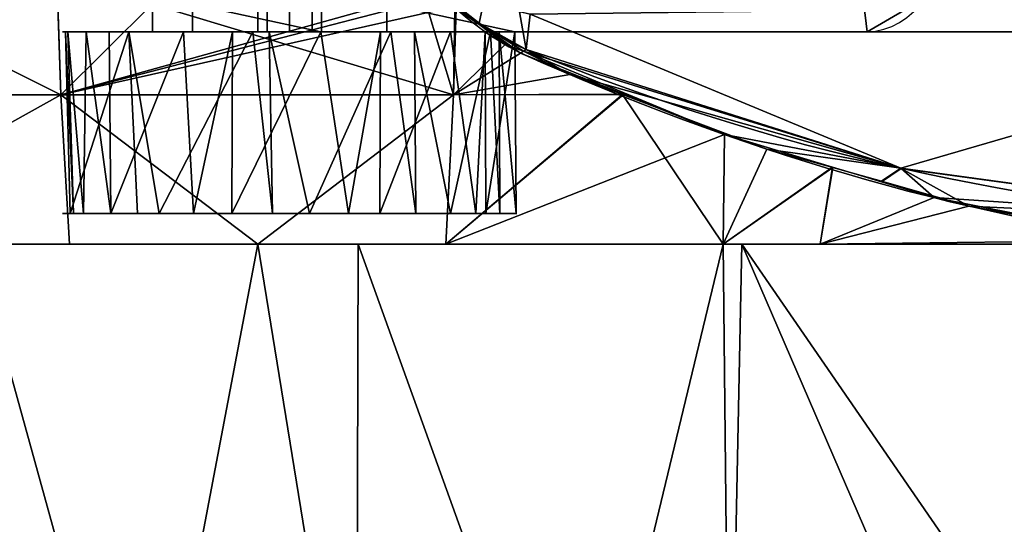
# Model space of a CAD drawing. Extents: x -164 to 115, y -163 to 163.
# Tile 3 of 14: x -48 to 61, y -107 to -52. Entities that reach past the tile are written whole.
import ezdxf

# ---------------------------------------------------------------- set-up
doc = ezdxf.new("R2010")
doc.units = 0
doc.header["$MEASUREMENT"] = 0
doc.layers.add('1', color=7, linetype='Continuous')

# ---------------------------------------------------------------- blocks, each defined once
blk = doc.blocks.new('UG_SURFACE_007')
at = {"layer": '1', "color": 253, "linetype": 'Continuous'}
for points in [[(7.620418, -55.18537, 88.632114), (7.316892, -55.374499, 87.5028), (29.751845, -64.348906, 79.315282)], [(49.147654, -68.060108, 81.693634), (7.923954, -54.996241, 89.761429), (7.620418, -55.18537, 88.632114)], [(29.751845, -64.348906, 79.315282), (49.147654, -68.060108, 81.693634), (7.620418, -55.18537, 88.632114)], [(49.147654, -68.060108, 81.693634), (29.751845, -64.348906, 79.315282), (46.996031, -69.532223, 72.130665)], [(46.996031, -69.532223, 72.130665), (49.181972, -68.064809, 81.686914), (49.147654, -68.060108, 81.693634)], [(49.181972, -68.064809, 81.686914), (46.996031, -69.532223, 72.130665), (52.811921, -71.280383, 69.707535)], [(91.934152, -73.9206, 73.319986), (49.181972, -68.064809, 81.686914), (52.811921, -71.280383, 69.707535)], [(52.811921, -71.280383, 69.707535), (76.434836, -75.979747, 59.210591), (91.934152, -73.9206, 73.319986)], [(91.934152, -73.9206, 73.319986), (76.434836, -75.979747, 59.210591), (79.525806, -76.414712, 57.818513)], [(79.525806, -76.414712, 57.818513), (83.890207, -76.865949, 56.3462), (91.934152, -73.9206, 73.319986)], [(90.080932, -75.584002, 64.069852), (91.934152, -73.9206, 73.319986), (83.890207, -76.865949, 56.3462)], [(83.890207, -76.865949, 56.3462), (88.226311, -77.247322, 54.819986), (90.080932, -75.584002, 64.069852)]]:
    blk.add_3dface(points, dxfattribs=at)
blk = doc.blocks.new('UG_SURFACE_022')
at = {"layer": '1', "color": 253, "linetype": 'Continuous'}
for points in [[(2.767357, -52.102979, 90.77061), (-1.873855, -48.413265, 91.678932), (-1.253092, -49.068179, 91.336638)], [(-1.253092, -49.068179, 91.336638), (5.625357, -54.454375, 88.142321), (2.767357, -52.102979, 90.77061)], [(7.620418, -55.18537, 88.632114), (7.923954, -54.996241, 89.761429), (2.767357, -52.102979, 90.77061)], [(7.620418, -55.18537, 88.632114), (2.767357, -52.102979, 90.77061), (5.625357, -54.454375, 88.142321)], [(5.625357, -54.454375, 88.142321), (7.316892, -55.374499, 87.5028), (7.620418, -55.18537, 88.632114)]]:
    blk.add_3dface(points, dxfattribs=at)
blk = doc.blocks.new('UG_SURFACE_034')
at = {"layer": '1', "color": 253, "linetype": 'Continuous'}
for points in [[(-34.249797, -143.229425, -65.323733), (-51.924262, -143.229425, -63.193865), (-52.728359, -76.414712, -70.823066)], [(-52.728359, -76.414712, -70.823066), (-21.600252, -76.414712, -73.431887), (-34.249797, -143.229425, -65.323733)], [(-10.743595, -143.229425, -64.602822), (-34.249797, -143.229425, -65.323733), (-21.600252, -76.414712, -73.431887)], [(-21.600252, -76.414712, -73.431887), (-10.537251, -76.414712, -72.608918), (-10.743595, -143.229425, -64.602822)], [(13.514876, -143.229425, -63.858837), (-10.743595, -143.229425, -64.602822), (-10.537251, -76.414712, -72.608918)], [(-10.537251, -76.414712, -72.608918), (29.580267, -76.414712, -69.62461), (13.514876, -143.229425, -63.858837)], [(30.285463, -143.229425, -60.785506), (13.514876, -143.229425, -63.858837), (29.580267, -76.414712, -69.62461)], [(29.580267, -76.414712, -69.62461), (31.637155, -76.414712, -69.1384), (30.285463, -143.229425, -60.785506)], [(60.519248, -143.229425, -55.244952), (30.285463, -143.229425, -60.785506), (31.637155, -76.414712, -69.1384)], [(71.104676, -133.699059, -53.499997), (60.519248, -143.229425, -55.244952), (31.637155, -76.414712, -69.1384)], [(31.637155, -76.414712, -69.1384), (72.849892, -76.414712, -59.396565), (71.104676, -133.699059, -53.499997)]]:
    blk.add_3dface(points, dxfattribs=at)
blk = doc.blocks.new('UG_SURFACE_037')
at = {"layer": '1', "color": 253, "linetype": 'Continuous'}
for points in [[(-43.234352, -59.961881, -85.115336), (-86.014464, -59.961881, -79.414032), (-63.244238, -50.000001, -88.680483)], [(-63.244238, -50.000001, -88.680483), (-43.586355, -50.000001, -90.298891), (-43.234352, -59.961881, -85.115336)], [(-43.234352, -59.961881, -85.115336), (-43.586355, -50.000001, -90.298891), (-33.208966, -50.000001, -91.153249)], [(-0.076473, -59.961881, -85.317343), (-43.234352, -59.961881, -85.115336), (-33.208966, -50.000001, -91.153249)], [(-33.208966, -50.000001, -91.153249), (-3.072554, -50.000001, -90.983167), (-0.076473, -59.961881, -85.317343)], [(0.096, -50.37671, -90.62697), (-0.076473, -59.961881, -85.317343), (-3.072554, -50.000001, -90.983167)], [(0.096, -50.37671, -90.62697), (0.23404, -50.472252, -90.567246), (-0.076473, -59.961881, -85.317343)], [(-0.076473, -59.961881, -85.317343), (0.23404, -50.472252, -90.567246), (7.316892, -55.374499, -87.5028)], [(-0.076473, -59.961881, -85.317343), (7.316892, -55.374499, -87.5028), (12.724481, -57.740066, -85.663296)], [(12.724481, -57.740066, -85.663296), (18.509589, -59.926517, -83.473153), (-0.076473, -59.961881, -85.317343)], [(-72.742887, -76.414712, -69.145665), (-86.014464, -59.961881, -79.414032), (-43.234352, -59.961881, -85.115336)], [(-43.234352, -59.961881, -85.115336), (-42.297915, -76.414712, -71.697235), (-72.742887, -76.414712, -69.145665)], [(-21.600252, -76.414712, -73.431887), (-42.297915, -76.414712, -71.697235), (-43.234352, -59.961881, -85.115336)], [(-21.600252, -76.414712, -73.431887), (-43.234352, -59.961881, -85.115336), (-0.076473, -59.961881, -85.317343)], [(-0.076473, -59.961881, -85.317343), (-0.887258, -76.414712, -71.891062), (-21.600252, -76.414712, -73.431887)], [(29.580267, -76.414712, -69.62461), (-0.887258, -76.414712, -71.891062), (18.509589, -59.926517, -83.473153)], [(-0.887258, -76.414712, -71.891062), (-0.076473, -59.961881, -85.317343), (18.509589, -59.926517, -83.473153)], [(18.509589, -59.926517, -83.473153), (34.407277, -65.934964, -77.454567), (29.580267, -76.414712, -69.62461)], [(29.580267, -76.414712, -69.62461), (34.407277, -65.934964, -77.454567), (41.644692, -67.976758, -74.388526)], [(41.644692, -67.976758, -74.388526), (40.278606, -76.414712, -67.095742), (29.580267, -76.414712, -69.62461)], [(40.278606, -76.414712, -67.095742), (41.644692, -67.976758, -74.388526), (56.634758, -72.2057, -68.038173)], [(56.634758, -72.2057, -68.038173), (79.525806, -76.414712, -57.818513), (40.278606, -76.414712, -67.095742)]]:
    blk.add_3dface(points, dxfattribs=at)
blk = doc.blocks.new('UG_SURFACE_044')
at = {"layer": '1', "color": 253, "linetype": 'Continuous'}
for points in [[(-32.4209, -73.035769, -89.818016), (-42.229638, -73.035769, -103.826344), (-40.739186, -73.035769, -120.862275), (-28.646946, -73.035769, -132.954508)], [(-11.611014, -73.035769, -134.444967), (2.397311, -73.035769, -124.636233), (-32.4209, -73.035769, -89.818016)], [(6.823377, -73.035769, -108.117923), (-0.403821, -73.035769, -92.619151), (-15.902597, -73.035769, -85.391954), (-32.4209, -73.035769, -89.818016)], [(-32.4209, -73.035769, -89.818016), (2.397311, -73.035769, -124.636233), (6.823377, -73.035769, -108.117923)], [(-28.646946, -73.035769, -132.954508), (-11.611014, -73.035769, -134.444967), (-32.4209, -73.035769, -89.818016)]]:
    blk.add_3dface(points, dxfattribs=at)
blk = doc.blocks.new('UG_SURFACE_046')
at = {"layer": '1', "color": 253, "linetype": 'Continuous'}
for points in [[(7.184808, -50.840531, 89.906082), (-1.873855, -48.413265, 91.678932), (2.767357, -52.102979, 90.77061), (7.923954, -54.996241, 89.761429)], [(7.923954, -54.996241, 89.761429), (49.147654, -68.060108, 81.693634), (8.376658, -51.112629, 89.672826), (7.184808, -50.840531, 89.906082)], [(111.67337, -49.840752, 69.456875), (8.376658, -51.112629, 89.672826), (49.147654, -68.060108, 81.693634)], [(111.67337, -49.840752, 69.456875), (49.147654, -68.060108, 81.693634), (91.934152, -73.9206, 73.319986)]]:
    blk.add_3dface(points, dxfattribs=at)
blk = doc.blocks.new('UG_SURFACE_051')
at = {"layer": '1', "color": 253, "linetype": 'Continuous'}
for points in [[(73.27538, -49.224682, -180.308536), (51.93023, -49.224682, -201.653689), (54.625075, -40.023901, -204.348534), (75.970225, -40.023901, -183.003381)], [(66.769443, -53.035766, -173.802614), (45.424297, -53.035766, -195.147753), (51.93023, -49.224682, -201.653689), (73.27538, -49.224682, -180.308536)]]:
    blk.add_3dface(points, dxfattribs=at)
blk = doc.blocks.new('UG_SURFACE_052')
at = {"layer": '1', "color": 253, "linetype": 'Continuous'}
for points in [[(12.724481, -57.740066, -85.663296), (7.316892, -55.374499, -87.5028), (7.620418, -55.18537, -88.632114)], [(7.620418, -55.18537, -88.632114), (7.923954, -54.996241, -89.761429), (12.724481, -57.740066, -85.663296)], [(12.724481, -57.740066, -85.663296), (7.923954, -54.996241, -89.761429), (49.147654, -68.060108, -81.693634)], [(49.147654, -68.060108, -81.693634), (34.407277, -65.934964, -77.454567), (12.724481, -57.740066, -85.663296)], [(49.147654, -68.060108, -81.693634), (47.001895, -69.488116, -72.119012), (34.407277, -65.934964, -77.454567)], [(49.147654, -68.060108, -81.693634), (49.181972, -68.064809, -81.686914), (47.001895, -69.488116, -72.119012)], [(56.634758, -72.2057, -68.038173), (47.001895, -69.488116, -72.119012), (49.181972, -68.064809, -81.686914)], [(56.634758, -72.2057, -68.038173), (49.181972, -68.064809, -81.686914), (91.934152, -73.9206, -73.319986)], [(91.934152, -73.9206, -73.319986), (79.525806, -76.414712, -57.818513), (56.634758, -72.2057, -68.038173)], [(91.934152, -73.9206, -73.319986), (83.890207, -76.865949, -56.3462), (79.525806, -76.414712, -57.818513)], [(83.890207, -76.865949, -56.3462), (91.934152, -73.9206, -73.319986), (90.080932, -75.584002, -64.069852)], [(90.080932, -75.584002, -64.069852), (88.226311, -77.247322, -54.819986), (83.890207, -76.865949, -56.3462)]]:
    blk.add_3dface(points, dxfattribs=at)
blk = doc.blocks.new('UG_SURFACE_058')
at = {"layer": '1', "color": 253, "linetype": 'Continuous'}
for points in [[(2.767357, -52.102979, -90.77061), (-1.873855, -48.413265, -91.678932), (3.224873, -49.859982, -90.681076)], [(7.923954, -54.996241, -89.761429), (2.767357, -52.102979, -90.77061), (3.224873, -49.859982, -90.681076), (8.376658, -51.112629, -89.672826)], [(49.147654, -68.060108, -81.693634), (8.376658, -51.112629, -89.672826), (111.67337, -49.840752, -69.456875)], [(91.934152, -73.9206, -73.319986), (49.147654, -68.060108, -81.693634), (111.67337, -49.840752, -69.456875)], [(8.376658, -51.112629, -89.672826), (49.147654, -68.060108, -81.693634), (7.923954, -54.996241, -89.761429)]]:
    blk.add_3dface(points, dxfattribs=at)
blk = doc.blocks.new('UG_SURFACE_059')
at = {"layer": '1', "color": 253, "linetype": 'Continuous'}
for points in [[(-42.75398, -53.035766, -106.263436), (-42.485774, -53.035766, -108.042456), (-41.862771, -73.035769, -108.019628)], [(-41.862771, -73.035769, -108.019628), (-42.229638, -73.035769, -103.826344), (-42.75398, -53.035766, -106.263436)], [(-35.759158, -53.035766, -92.619151), (-42.75398, -53.035766, -106.263436), (-42.229638, -73.035769, -103.826344)], [(-40.739186, -73.035769, -120.862275), (-41.862771, -73.035769, -108.019628), (-42.485774, -53.035766, -108.042456)], [(-42.485774, -53.035766, -108.042456), (-40.468231, -53.035766, -121.424884), (-40.739186, -73.035769, -120.862275)], [(-42.229638, -73.035769, -103.826344), (-34.835257, -73.035769, -93.266077), (-35.759158, -53.035766, -92.619151)], [(-37.762761, -73.035769, -123.8387), (-40.739186, -73.035769, -120.862275), (-40.468231, -53.035766, -121.424884)], [(-40.468231, -53.035766, -121.424884), (-37.932757, -53.035766, -124.024078), (-37.762761, -73.035769, -123.8387)], [(-37.762761, -73.035769, -123.8387), (-37.932757, -53.035766, -124.024078), (-29.761698, -53.035766, -132.400498)], [(-29.761698, -53.035766, -132.400498), (-28.646946, -73.035769, -132.954508), (-37.762761, -73.035769, -123.8387)], [(-35.759158, -53.035766, -92.619151), (-34.835257, -73.035769, -93.266077), (-32.4209, -73.035769, -89.818016)], [(-22.114873, -53.035766, -85.62433), (-35.759158, -53.035766, -92.619151), (-32.4209, -73.035769, -89.818016)], [(-32.4209, -73.035769, -89.818016), (-19.968467, -73.035769, -86.4814), (-22.114873, -53.035766, -85.62433)], [(-28.646946, -73.035769, -132.954508), (-29.761698, -53.035766, -132.400498), (-24.359446, -53.035766, -133.352622)], [(-24.359446, -53.035766, -133.352622), (-24.453666, -73.035769, -133.321375), (-28.646946, -73.035769, -132.954508)], [(-14.661648, -53.035766, -135.061815), (-11.611014, -73.035769, -134.444967), (-24.453666, -73.035769, -133.321375)], [(-24.453666, -73.035769, -133.321375), (-24.359446, -53.035766, -133.352622), (-14.661648, -53.035766, -135.061815)], [(-19.968467, -73.035769, -86.4814), (-20.335851, -53.035766, -85.892536), (-22.114873, -53.035766, -85.62433)], [(-20.335851, -53.035766, -85.892536), (-19.968467, -73.035769, -86.4814), (-15.902597, -73.035769, -85.391954)], [(-6.953428, -53.035766, -87.910078), (-20.335851, -53.035766, -85.892536), (-15.902597, -73.035769, -85.391954)], [(-15.902597, -73.035769, -85.391954), (-4.218741, -73.035769, -90.84022), (-6.953428, -53.035766, -87.910078)], [(-11.611014, -73.035769, -134.444967), (-14.661648, -53.035766, -135.061815), (-8.091869, -53.035766, -131.796092)], [(-8.091869, -53.035766, -131.796092), (-8.162959, -73.035769, -132.030606), (-11.611014, -73.035769, -134.444967)], [(-0.403821, -53.035766, -127.974495), (2.397311, -73.035769, -124.636233), (-8.162959, -73.035769, -132.030606)], [(-8.162959, -73.035769, -132.030606), (-8.091869, -53.035766, -131.796092), (-0.403821, -53.035766, -127.974495)], [(-4.218741, -73.035769, -90.84022), (-4.354229, -53.035766, -90.445556), (-6.953428, -53.035766, -87.910078)], [(4.022191, -53.035766, -98.616607), (-4.354229, -53.035766, -90.445556), (-0.403821, -73.035769, -92.619151)], [(-4.354229, -53.035766, -90.445556), (-4.218741, -73.035769, -90.84022), (-0.403821, -73.035769, -92.619151)], [(-0.403821, -53.035766, -127.974495), (3.417775, -53.035766, -120.286442), (2.397311, -73.035769, -124.636233)], [(-0.403821, -73.035769, -92.619151), (5.044451, -73.035769, -104.303002), (4.022191, -53.035766, -98.616607)], [(3.417775, -53.035766, -120.286442), (3.486758, -73.035769, -120.570362), (2.397311, -73.035769, -124.636233)], [(3.486758, -73.035769, -120.570362), (3.417775, -53.035766, -120.286442), (6.683499, -53.035766, -113.716662)], [(6.683499, -53.035766, -113.716662), (6.823377, -73.035769, -108.117923), (3.486758, -73.035769, -120.570362)], [(5.044451, -73.035769, -104.303002), (4.974311, -53.035766, -104.01886), (4.022191, -53.035766, -98.616607)], [(6.683499, -53.035766, -113.716662), (4.974311, -53.035766, -104.01886), (6.823377, -73.035769, -108.117923)], [(4.974311, -53.035766, -104.01886), (5.044451, -73.035769, -104.303002), (6.823377, -73.035769, -108.117923)]]:
    blk.add_3dface(points, dxfattribs=at)
blk = doc.blocks.new('UG_SURFACE_072')
at = {"layer": '1', "color": 253, "linetype": 'Continuous'}
for points in [[(-14.661648, 53.035766, -135.061815), (45.424297, 53.035766, -195.147753), (45.073502, 50.000001, -194.796965), (-28.754063, 50.000001, -120.969392)], [(-28.754063, 50.000001, -120.969392), (-28.754063, 53.035766, -120.969392), (-14.661648, 53.035766, -135.061815)], [(45.424297, 53.035766, -195.147753), (51.93023, 49.224682, -201.653689), (50.199531, 47.107443, -199.922979), (45.073502, 50.000001, -194.796965)], [(52.509438, 40.018868, -202.232897), (50.199531, 47.107443, -199.922979), (51.93023, 49.224682, -201.653689), (54.625075, 40.023901, -204.348534)], [(54.625075, 40.023901, -204.348534), (54.625075, -40.023901, -204.348534), (52.509438, -40.018868, -202.232897), (52.509438, 40.018868, -202.232897)], [(54.625075, -40.023901, -204.348534), (51.93023, -49.224682, -201.653689), (50.199531, -47.107443, -199.922979), (52.509438, -40.018868, -202.232897)], [(45.073502, -50.000001, -194.796965), (50.199531, -47.107443, -199.922979), (51.93023, -49.224682, -201.653689), (45.424297, -53.035766, -195.147753)], [(-14.661648, -53.035766, -135.061815), (-28.754063, -53.035766, -120.969392), (-28.754063, -50.000001, -120.969392)], [(-28.754063, -50.000001, -120.969392), (45.073502, -50.000001, -194.796965), (45.424297, -53.035766, -195.147753), (-14.661648, -53.035766, -135.061815)]]:
    blk.add_3dface(points, dxfattribs=at)
blk = doc.blocks.new('UG_SURFACE_076')
at = {"layer": '1', "color": 253, "linetype": 'Continuous'}
for points in [[(-42.75398, -53.035766, -106.263436), (-35.759158, -53.035766, -92.619151), (-28.754063, -53.035766, -99.624246), (-33.174787, -53.035766, -110.296816)], [(-40.468231, -53.035766, -121.424884), (-42.75398, -53.035766, -106.263436), (-33.174787, -53.035766, -110.296816), (-28.754063, -53.035766, -120.969392)], [(-28.754063, -53.035766, -120.969392), (-14.661648, -53.035766, -135.061815), (-29.761698, -53.035766, -132.400498), (-40.468231, -53.035766, -121.424884)], [(-18.08149, -53.035766, -95.203519), (-28.754063, -53.035766, -99.624246), (-35.759158, -53.035766, -92.619151), (-22.114873, -53.035766, -85.62433)], [(-7.408917, -53.035766, -99.624246), (-18.08149, -53.035766, -95.203519), (-22.114873, -53.035766, -85.62433), (-6.953428, -53.035766, -87.910078)], [(-6.953428, -53.035766, -87.910078), (4.022191, -53.035766, -98.616607), (6.683499, -53.035766, -113.716662), (-7.408917, -53.035766, -99.624246)]]:
    blk.add_3dface(points, dxfattribs=at)
blk = doc.blocks.new('UG_SURFACE_078')
at = {"layer": '1', "color": 253, "linetype": 'Continuous'}
for points in [[(-86.014464, -59.961881, 79.414032), (-43.234352, -59.961881, 85.115336), (-43.865185, -41.480247, 94.298765), (-87.81068, -41.480247, 88.442162)], [(-1.873855, -48.413265, 91.678932), (-43.865185, -41.480247, 94.298765), (-43.234352, -59.961881, 85.115336)], [(-43.234352, -59.961881, 85.115336), (-1.253092, -49.068179, 91.336638), (-1.873855, -48.413265, 91.678932)], [(0.232477, -50.23146, 90.646744), (-1.253092, -49.068179, 91.336638), (-43.234352, -59.961881, 85.115336)], [(-43.234352, -59.961881, 85.115336), (-0.076473, -59.961881, 85.317343), (0.232477, -50.23146, 90.646744)], [(5.625357, -54.454375, 88.142321), (0.232477, -50.23146, 90.646744), (-0.076473, -59.961881, 85.317343)], [(7.316892, -55.374499, 87.5028), (5.625357, -54.454375, 88.142321), (-0.076473, -59.961881, 85.317343)], [(-0.076473, -59.961881, 85.317343), (18.657308, -59.910882, 83.364174), (7.316892, -55.374499, 87.5028)], [(-43.234352, -59.961881, 85.115336), (-86.014464, -59.961881, 79.414032), (-72.742887, -76.414712, 69.145665)], [(-72.742887, -76.414712, 69.145665), (-42.297915, -76.414712, 71.697235), (-43.234352, -59.961881, 85.115336)], [(-21.600252, -76.414712, 73.431887), (-0.076473, -59.961881, 85.317343), (-43.234352, -59.961881, 85.115336)], [(-43.234352, -59.961881, 85.115336), (-42.297915, -76.414712, 71.697235), (-21.600252, -76.414712, 73.431887)], [(-21.600252, -76.414712, 73.431887), (-0.887258, -76.414712, 71.891062), (-0.076473, -59.961881, 85.317343)], [(18.657308, -59.910882, 83.364174), (-0.076473, -59.961881, 85.317343), (-0.887258, -76.414712, 71.891062)], [(29.751845, -64.348906, 79.315282), (18.657308, -59.910882, 83.364174), (-0.887258, -76.414712, 71.891062)], [(-0.887258, -76.414712, 71.891062), (29.580267, -76.414712, 69.62461), (29.751845, -64.348906, 79.315282)], [(41.632194, -67.91994, 74.365452), (29.751845, -64.348906, 79.315282), (29.580267, -76.414712, 69.62461)], [(29.580267, -76.414712, 69.62461), (40.278606, -76.414712, 67.095742), (41.632194, -67.91994, 74.365452)], [(52.811921, -71.280383, 69.707535), (41.632194, -67.91994, 74.365452), (40.278606, -76.414712, 67.095742)], [(76.434836, -75.979747, 59.210591), (52.811921, -71.280383, 69.707535), (40.278606, -76.414712, 67.095742)], [(40.278606, -76.414712, 67.095742), (79.525806, -76.414712, 57.818513), (76.434836, -75.979747, 59.210591)]]:
    blk.add_3dface(points, dxfattribs=at)
blk = doc.blocks.new('UG_SURFACE_095')
at = {"layer": '1', "color": 253, "linetype": 'Continuous'}
for points in [[(-18.08149, -53.035766, -113.796823), (-20.556364, -53.035766, -112.77169), (-21.58149, -53.035766, -110.296816), (-20.556364, -53.035766, -107.821949)], [(-20.556364, -53.035766, -107.821949), (-18.08149, -53.035766, -106.796816), (-18.08149, -53.035766, -113.796823)], [(-14.58149, -53.035766, -110.296816), (-15.606617, -53.035766, -112.77169), (-18.08149, -53.035766, -113.796823), (-18.08149, -53.035766, -106.796816)], [(-18.08149, -53.035766, -106.796816), (-15.606617, -53.035766, -107.821949), (-14.58149, -53.035766, -110.296816)]]:
    blk.add_3dface(points, dxfattribs=at)
blk = doc.blocks.new('UG_SURFACE_106')
at = {"layer": '1', "color": 253, "linetype": 'Continuous'}
for points in [[(-28.754063, -53.035766, -99.624246), (-28.754063, -50.000001, -99.624246), (-33.174787, -50.000001, -110.296816), (-33.174787, -53.035766, -110.296816)], [(-33.174787, -53.035766, -110.296816), (-33.174787, -50.000001, -110.296816), (-28.754063, -50.000001, -120.969392), (-28.754063, -53.035766, -120.969392)], [(-18.08149, -53.035766, -95.203519), (-18.08149, -50.000001, -95.203519), (-28.754063, -50.000001, -99.624246), (-28.754063, -53.035766, -99.624246)], [(-7.408917, -53.035766, -99.624246), (-7.408917, -50.000001, -99.624246), (-18.08149, -50.000001, -95.203519), (-18.08149, -53.035766, -95.203519)]]:
    blk.add_3dface(points, dxfattribs=at)
blk = doc.blocks.new('UG_SURFACE_110')
at = {"layer": '1', "color": 253, "linetype": 'Continuous'}
for points in [[(0.096, -50.37671, -90.62697), (-1.873855, -48.413265, -91.678932), (2.767357, -52.102979, -90.77061)], [(2.767357, -52.102979, -90.77061), (7.316892, -55.374499, -87.5028), (0.096, -50.37671, -90.62697)], [(7.620418, -55.18537, -88.632114), (7.316892, -55.374499, -87.5028), (2.767357, -52.102979, -90.77061)], [(2.767357, -52.102979, -90.77061), (7.923954, -54.996241, -89.761429), (7.620418, -55.18537, -88.632114)]]:
    blk.add_3dface(points, dxfattribs=at)
blk = doc.blocks.new('UG_SURFACE_133')
at = {"layer": '1', "color": 253, "linetype": 'Continuous'}
for points in [[(-34.249797, -143.229425, 65.323733), (-21.600252, -76.414712, 73.431887), (-52.728359, -76.414712, 70.823066)], [(-52.728359, -76.414712, 70.823066), (-51.924262, -143.229425, 63.193865), (-34.249797, -143.229425, 65.323733)], [(-21.600252, -76.414712, 73.431887), (-34.249797, -143.229425, 65.323733), (-10.743595, -143.229425, 64.602822)], [(-10.743595, -143.229425, 64.602822), (-10.537251, -76.414712, 72.608918), (-21.600252, -76.414712, 73.431887)], [(-10.537251, -76.414712, 72.608918), (-10.743595, -143.229425, 64.602822), (13.514876, -143.229425, 63.858837)], [(13.514876, -143.229425, 63.858837), (29.580267, -76.414712, 69.62461), (-10.537251, -76.414712, 72.608918)], [(29.580267, -76.414712, 69.62461), (13.514876, -143.229425, 63.858837), (30.285463, -143.229425, 60.785506)], [(30.285463, -143.229425, 60.785506), (31.637155, -76.414712, 69.1384), (29.580267, -76.414712, 69.62461)], [(31.637155, -76.414712, 69.1384), (30.285463, -143.229425, 60.785506), (60.519248, -143.229425, 55.244952)], [(71.104676, -133.699059, 53.499997), (72.849892, -76.414712, 59.396565), (31.637155, -76.414712, 69.1384)], [(31.637155, -76.414712, 69.1384), (60.519248, -143.229425, 55.244952), (71.104676, -133.699059, 53.499997)]]:
    blk.add_3dface(points, dxfattribs=at)
blk = doc.blocks.new('UG_SURFACE_173')
at = {"layer": '1', "color": 253, "linetype": 'Continuous'}
for points in [[(6.683499, 53.035766, -113.716662), (-7.408917, 53.035766, -99.624246), (-7.408917, 50.000001, -99.624246)], [(-7.408917, 50.000001, -99.624246), (66.418648, 50.000001, -173.451811), (66.769443, 53.035766, -173.802614), (6.683499, 53.035766, -113.716662)], [(66.418648, 50.000001, -173.451811), (71.544677, 47.107443, -178.57784), (73.27538, 49.224682, -180.308536), (66.769443, 53.035766, -173.802614)], [(75.970225, 40.023901, -183.003381), (73.27538, 49.224682, -180.308536), (71.544677, 47.107443, -178.57784), (73.854588, 40.018868, -180.887744)], [(73.854588, 40.018868, -180.887744), (73.854588, -40.018868, -180.887744), (75.970225, -40.023901, -183.003381), (75.970225, 40.023901, -183.003381)], [(73.854588, -40.018868, -180.887744), (71.544677, -47.107443, -178.57784), (73.27538, -49.224682, -180.308536), (75.970225, -40.023901, -183.003381)], [(66.769443, -53.035766, -173.802614), (73.27538, -49.224682, -180.308536), (71.544677, -47.107443, -178.57784), (66.418648, -50.000001, -173.451811)], [(6.683499, -53.035766, -113.716662), (66.769443, -53.035766, -173.802614), (66.418648, -50.000001, -173.451811), (-7.408917, -50.000001, -99.624246)], [(-7.408917, -50.000001, -99.624246), (-7.408917, -53.035766, -99.624246), (6.683499, -53.035766, -113.716662)]]:
    blk.add_3dface(points, dxfattribs=at)
blk = doc.blocks.new('UG_SURFACE_175')
at = {"layer": '1', "color": 253, "linetype": 'Continuous'}
for points in [[(-21.58149, -53.035766, -110.296816), (-20.556364, -53.035766, -112.77169), (-20.556364, -50.000001, -112.77169), (-21.58149, -50.000001, -110.296816)], [(-21.58149, -50.000001, -110.296816), (-20.556364, -50.000001, -107.821949), (-20.556364, -53.035766, -107.821949), (-21.58149, -53.035766, -110.296816)], [(-18.08149, -53.035766, -106.796816), (-20.556364, -53.035766, -107.821949), (-20.556364, -50.000001, -107.821949), (-18.08149, -50.000001, -106.796816)], [(-18.08149, -50.000001, -113.796823), (-20.556364, -50.000001, -112.77169), (-20.556364, -53.035766, -112.77169), (-18.08149, -53.035766, -113.796823)], [(-18.08149, -53.035766, -113.796823), (-15.606617, -53.035766, -112.77169), (-15.606617, -50.000001, -112.77169), (-18.08149, -50.000001, -113.796823)], [(-18.08149, -50.000001, -106.796816), (-15.606617, -50.000001, -107.821949), (-15.606617, -53.035766, -107.821949), (-18.08149, -53.035766, -106.796816)], [(-14.58149, -53.035766, -110.296816), (-15.606617, -53.035766, -107.821949), (-15.606617, -50.000001, -107.821949), (-14.58149, -50.000001, -110.296816)], [(-14.58149, -50.000001, -110.296816), (-15.606617, -50.000001, -112.77169), (-15.606617, -53.035766, -112.77169), (-14.58149, -53.035766, -110.296816)]]:
    blk.add_3dface(points, dxfattribs=at)
blk = doc.blocks.new('UG_SURFACE_189')
at = {"layer": '1', "color": 253, "linetype": 'Continuous'}
for points in [[(-0.403821, -53.035766, -127.974495), (-14.661648, -53.035766, -135.061815), (45.424297, -53.035766, -195.147753)], [(45.424297, -53.035766, -195.147753), (66.769443, -53.035766, -173.802614), (6.683499, -53.035766, -113.716662), (-0.403821, -53.035766, -127.974495)]]:
    blk.add_3dface(points, dxfattribs=at)

msp = doc.modelspace()

# ---------------------------------------------------------------- linework, layer by layer
at = {"layer": '1', "color": 43, "linetype": 'Continuous'}
for p, q in [((-28.75, -50, -120.97), (-28.75, -53.04, -120.97)), ((-7.41, -50, -99.62), (-7.41, -53.04, -99.62)), ((-28.75, -53.04, -120.97), (-14.66, -53.04, -135.06)), ((-14.66, -53.04, -135.06), (45.42, -53.04, -195.15)), ((6.68, -53.04, -113.72), (-7.41, -53.04, -99.62)), ((66.77, -53.04, -173.8), (6.68, -53.04, -113.72)), ((45.42, -53.04, -195.15), (66.77, -53.04, -173.8))]:
    msp.add_line(p, q, dxfattribs=at)
at = {"layer": '1', "color": 43, "linetype": 'Continuous', "extrusion": (0, 1, 0)}
for centre, radius in [((18.08, -110.3, -53.04), 3.5), ((18.08, -110.3, -73.04), 25)]:
    msp.add_circle(centre, radius, dxfattribs=at)
at = {"layer": '1', "color": 43, "linetype": 'Continuous', "extrusion": (0.707107, 1e-16, 0.707107)}
msp.add_arc((-40.02, -170.11, -105.87), 13.01, 180, 270, dxfattribs=at)
at = {"layer": '1', "color": 43, "linetype": 'Continuous', "extrusion": (0.192064, 0, 0.981382)}
for centre, radius, start, end in [((-20.62, -6.04, 89.61), 37.71, 137.4779, 155.7225), ((188.07, -89.16, 89.61), 262.31, 157.9142, 177.1541)]:
    msp.add_arc(centre, radius, start, end, dxfattribs=at)
at = {"layer": '1', "color": 43, "linetype": 'Continuous', "extrusion": (0.192064, 0, -0.981382)}
for centre, radius, start, end in [((-20.62, 6.04, 89.61), 37.71, 204.2775, 222.5221), ((188.07, 89.16, 89.61), 262.31, 182.8459, 202.0858)]:
    msp.add_arc(centre, radius, start, end, dxfattribs=at)
at = {"layer": '1', "color": 43, "linetype": 'Continuous', "extrusion": (0, 1, 0)}
for centre, radius, start, end in [((18.08, -110.3, -53.04), 25, -97.8624, 187.8624), ((18.08, -110.3, -53.04), 25, 187.8624, 262.1376), ((20.08, 252, -76.41), 325.44, 252.178, 288.3583)]:
    msp.add_arc(centre, radius, start, end, dxfattribs=at)
at = {"layer": '1', "color": 43, "linetype": 'Continuous', "extrusion": (0, -1, 0)}
for centre, radius, start, end in [((-18.08, -110.3, 53.04), 15.09, 45, 225), ((-20.08, -252, 76.41), 325.44, 72.178, 108.3583)]:
    msp.add_arc(centre, radius, start, end, dxfattribs=at)
at = {"layer": '1', "color": 43, "linetype": 'Continuous'}
for points in [[(-1.87, -48.41, 91.68), (0.74, -51.25, 90.22), (3.8, -53.6, 88.78), (7.32, -55.37, 87.5)], [(7.32, -55.37, -87.5), (3.79, -53.59, -88.78), (0.75, -51.26, -90.21), (-1.87, -48.41, -91.68)], [(7.32, -55.37, -87.5), (7.52, -55.25, -88.26), (7.72, -55.12, -89.01), (7.92, -55, -89.76)], [(7.32, -55.37, 87.5), (7.52, -55.25, 88.26), (7.72, -55.12, 89.01), (7.92, -55, 89.76)], [(79.53, -76.41, -57.82), (54.93, -73.12, -68.9), (31.2, -66.11, -79.59), (7.32, -55.37, -87.5)], [(7.32, -55.37, 87.5), (31.2, -66.11, 79.59), (54.93, -73.12, 68.9), (79.53, -76.41, 57.82)]]:
    msp.add_open_spline(points, degree=3, dxfattribs=at)

# ---------------------------------------------------------------- block references
for name in ['UG_SURFACE_046', 'UG_SURFACE_058', 'UG_SURFACE_072', 'UG_SURFACE_173', 'UG_SURFACE_037', 'UG_SURFACE_078', 'UG_SURFACE_051', 'UG_SURFACE_022', 'UG_SURFACE_110', 'UG_SURFACE_106', 'UG_SURFACE_175', 'UG_SURFACE_059', 'UG_SURFACE_076', 'UG_SURFACE_095', 'UG_SURFACE_189', 'UG_SURFACE_007', 'UG_SURFACE_052', 'UG_SURFACE_044', 'UG_SURFACE_034', 'UG_SURFACE_133']:
    msp.add_blockref(name, (0, 0))

doc.saveas('drawing.dxf')
